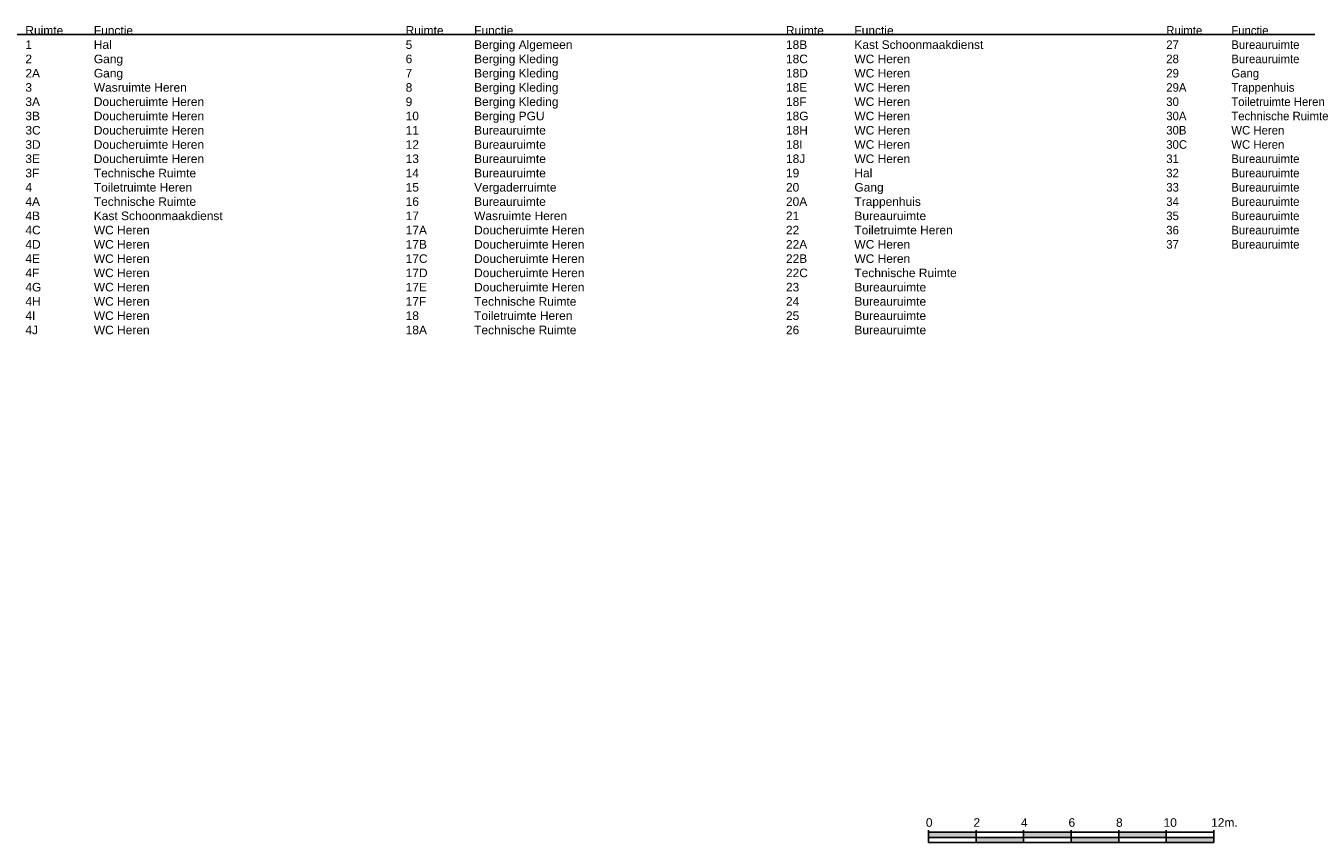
# Model space of a CAD drawing. Header units: millimetres. Extents: x 362177 to 5000048, y 157834 to 733119.
# Tile 10 of 152: x 515074 to 568961, y 241834 to 276196. Entities that reach past the tile are written whole.
import ezdxf

# ---------------------------------------------------------------- set-up
doc = ezdxf.new("R2010")
doc.units = ezdxf.units.MM
doc.layers.get('DEFPOINTS').update_dxf_attribs({"color": 255})
doc.styles.add('DVD_ALG ARIAL 3mm', font='arial.ttf')
doc.styles.add('DVD_VBC_Arial', font='arial.ttf')

# ---------------------------------------------------------------- blocks, each defined once
blk = doc.blocks.new('DVDVB_06_-S-_Schaalbalk200')
for points in [[(0, 1.06), (10, 1.06), (10, 2.12), (0, 2.12)], [(10, 0), (20, 0), (20, 1.06), (10, 1.06)], [(20, 1.06), (30, 1.06), (30, 2.12), (20, 2.12)], [(30, 0), (40, 0), (40, 1.06), (30, 1.06)], [(40, 1.06), (50, 1.06), (50, 2.12), (40, 2.12)], [(50, 0), (60, 0), (60, 1.06), (50, 1.06)]]:
    blk.add_hatch(color=7).paths.add_polyline_path(points)
at = {"color": 0, "linetype": 'ByBlock', "lineweight": -2}
for p, q in [((0, 2.56), (0, 0)), ((60, 2.12), (0, 2.12)), ((60, 0), (0, 0)), ((10, 2.56), (10, 0)), ((20, 2.56), (20, 0)), ((30, 2.56), (30, 0)), ((40, 2.56), (40, 0)), ((50, 2.56), (50, 0)), ((50, 2.56), (50, 0)), ((60, 2.56), (60, 0)), ((60, 2.56), (60, 0))]:
    blk.add_line(p, q, dxfattribs=at)
at = {"color": 7}
for points in [[(0, 1.06), (10, 1.06), (10, 2.12), (0, 2.12)], [(10, 0), (20, 0), (20, 1.06), (10, 1.06)], [(20, 1.06), (30, 1.06), (30, 2.12), (20, 2.12)], [(30, 0), (40, 0), (40, 1.06), (30, 1.06)], [(40, 1.06), (50, 1.06), (50, 2.12), (40, 2.12)], [(50, 0), (60, 0), (60, 1.06), (50, 1.06)]]:
    blk.add_lwpolyline(points, close=True, dxfattribs=at)
at = {"color": 0, "linetype": 'ByBlock', "lineweight": -2, "char_height": 1.8, "width": 5, "attachment_point": 1, "style": 'DVD_ALG ARIAL 3mm'}
for s, insert in [('0', (-0.56, 5.08)), ('2', (9.44, 5.08)), ('4', (19.44, 5.08)), ('6', (29.44, 5.08)), ('8', (39.44, 5.08)), ('10', (49.44, 5.08)), ('12m.', (59.44, 5.08))]:
    blk.add_mtext(s, dxfattribs=dict(at, insert=insert))

msp = doc.modelspace()

# ---------------------------------------------------------------- linework, layer by layer
at = {"layer": 'DEFPOINTS'}
for p, direction in [((481068, 381933.6), (0, 1)), ((570064, 275815), (1, 0))]:
    msp.add_xline(p, direction, dxfattribs=at)

# ---------------------------------------------------------------- block references
at = {"layer": 'DEFPOINTS', "xscale": 200, "yscale": 200}
msp.add_blockref('DVDVB_06_-S-_Schaalbalk200', (553064, 241834), dxfattribs=at)

# ---------------------------------------------------------------- texts
at = {"char_height": 360, "attachment_point": 1, "style": 'DVD_VBC_Arial'}
for s, insert in [('Ruimte^IFunctie^I^I^I\\P1 ^I^IHal ^I^I^I^I\\P2 ^I^IGang ^I^I^I^I\\P2A ^I^IGang ^I^I^I^I\\P3 ^I^IWasruimte Heren ^I^I\\P3A ^I^IDoucheruimte Heren ^I\\P3B ^I^IDoucheruimte Heren ^I\\P3C ^I^IDoucheruimte Heren ^I\\P3D ^I^IDoucheruimte Heren ^I\\P3E ^I^IDoucheruimte Heren ^I\\P3F ^I^ITechnische Ruimte ^I\\P4 ^I^IToiletruimte Heren ^I^I\\P4A ^I^ITechnische Ruimte ^I\\P4B ^I^IKast Schoonmaakdienst^I\\P4C ^I^IWC Heren ^I^I^I\\P4D ^I^IWC Heren ^I^I^I \\P4E ^I^IWC Heren ^I^I^I\\P4F ^I^IWC Heren ^I^I^I\\P4G ^I^IWC Heren ^I^I^I\\P4H ^I^IWC Heren ^I^I^I\\P4I ^I^IWC Heren ^I^I^I\\P4J ^I^IWC Heren ^I^I^I', (515064, 276175)), ('Ruimte^IFunctie^I^I^I\\P5 ^I^IBerging Algemeen ^I^I\\P6 ^I^IBerging Kleding ^I^I\\P7 ^I^IBerging Kleding ^I^I\\P8 ^I^IBerging Kleding ^I^I\\P9 ^I^IBerging Kleding ^I^I\\P10 ^I^IBerging PGU ^I^I\\P11 ^I^IBureauruimte ^I^I\\P12 ^I^IBureauruimte ^I^I\\P13 ^I^IBureauruimte ^I^I\\P14 ^I^IBureauruimte ^I^I\\P15 ^I^IVergaderruimte ^I^I\\P16 ^I^IBureauruimte ^I^I\\P17 ^I^IWasruimte Heren ^I^I\\P17A ^I^IDoucheruimte Heren ^I\\P17B ^I^IDoucheruimte Heren ^I \\P17C ^I^IDoucheruimte Heren ^I\\P17D ^I^IDoucheruimte Heren ^I\\P17E ^I^IDoucheruimte Heren ^I\\P17F ^I^ITechnische Ruimte ^I\\P18 ^I^IToiletruimte Heren ^I^I\\P18A^I^ITechnische Ruimte^I^I', (531064, 276175)), ('Ruimte^IFunctie^I^I^I\\P18B ^I^IKast Schoonmaakdienst ^I \\P18C ^I^IWC Heren ^I^I^I \\P18D ^I^IWC Heren ^I^I^I\\P18E ^I^IWC Heren ^I^I^I\\P18F ^I^IWC Heren ^I^I^I\\P18G ^I^IWC Heren ^I^I^I\\P18H ^I^IWC Heren ^I^I^I\\P18I ^I^IWC Heren ^I^I^I\\P18J^I^IWC Heren ^I^I^I\\P19 ^I^IHal ^I^I^I^I\\P20 ^I^IGang ^I^I^I^I\\P20A ^I^ITrappenhuis ^I^I\\P21 ^I^IBureauruimte ^I^I\\P22 ^I^IToiletruimte Heren ^I^I\\P22A ^I^IWC Heren ^I^I^I\\P22B ^I^IWC Heren ^I^I^I\\P22C ^I^ITechnische Ruimte ^I\\P23 ^I^IBureauruimte ^I^I\\P24 ^I^IBureauruimte ^I^I\\P25 ^I^IBureauruimte ^I^I\\P26 ^I^IBureauruimte ^I^I', (547064, 276175)), ('Ruimte^IFunctie^I^I^I\\P27 ^I^IBureauruimte ^I^I\\P28 ^I^IBureauruimte ^I^I\\P29 ^I^IGang ^I^I^I^I\\P29A ^I^ITrappenhuis ^I^I\\P30 ^I^IToiletruimte Heren ^I^I\\P30A ^I^ITechnische Ruimte ^I\\P30B ^I^IWC Heren ^I^I^I\\P30C ^I^IWC Heren ^I^I^I\\P31 ^I^IBureauruimte^I ^I\\P32 ^I^IBureauruimte ^I^I\\P33 ^I^IBureauruimte ^I^I\\P34 ^I^IBureauruimte ^I^I\\P35 ^I^IBureauruimte ^I^I\\P36 ^I^IBureauruimte ^I^I\\P37 ^I^IBureauruimte ^I^I', (563064, 276175))]:
    msp.add_mtext_dynamic_manual_height_columns(s, width=13843.335, gutter_width=12.5, heights=[0], dxfattribs=dict(at, insert=insert))

doc.saveas('drawing.dxf')
